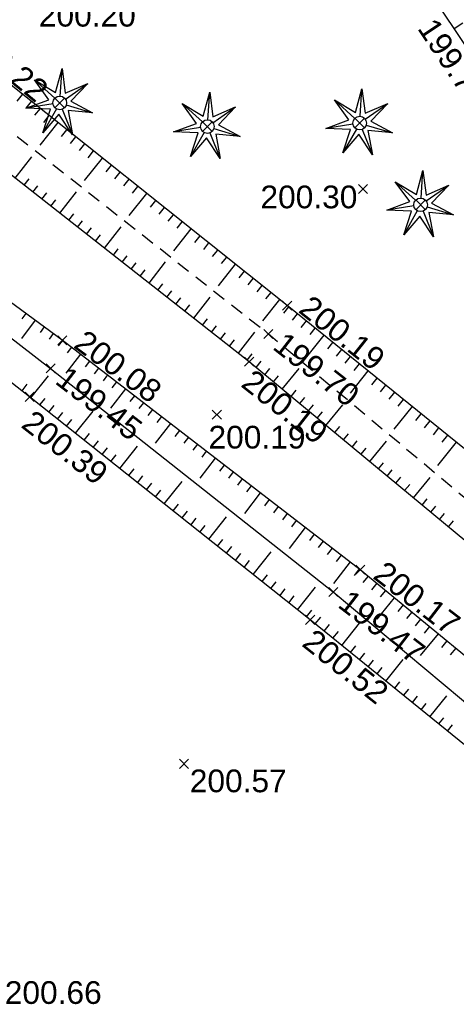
# Model space of a CAD drawing. Extents: x 1616800 to 1632437, y 2248456 to 2251974.
# Tile 87 of 256: x 1617473 to 1617493, y 2251832 to 2251875. Entities that reach past the tile are written whole.
import ezdxf
from ezdxf.enums import TextEntityAlignment as Align

# ---------------------------------------------------------------- set-up
doc = ezdxf.new("R2010")
doc.units = 0
doc.header["$LTSCALE"] = 2
doc.header["$PDMODE"] = 3
doc.header["$PDSIZE"] = 0.2
doc.linetypes.add('CONTINU', pattern=[0])
doc.linetypes.add('FOSSE', pattern=[0.5, 0.3, -0.2])
doc.layers.get('0').update_dxf_attribs({"linetype": 'CONTINUOUS'})
for name, color, linetype in [('X-PTS TOPO-TEXTE TOPOALT', 8, 'CONTINUOUS'), ('X-PTS TOPO-TOPOPOINT', 8, 'CONTINUOUS'), ('Y-FDP TOPO-TOP_AXE_FOSSE', 8, 'CONTINUOUS'), ('Y-FDP TOPO-TOP_BARBULE', 8, 'CONTINUOUS'), ('Y-FDP TOPO-TOP_TALUS', 8, 'CONTINUOUS'), ('Y-FDP TOPO-TOP_VEGETATION_symb', 8, 'CONTINUOUS')]:
    doc.layers.add(name, color=color, linetype=linetype)
doc.styles.get("Standard").update_dxf_attribs({"font": 'arial.ttf'})

# ---------------------------------------------------------------- blocks, each defined once
blk = doc.blocks.new('TCPOINT')
at = {"color": 0}
blk.add_point((0, 0), dxfattribs=at)
at = {"layer": 'X-PTS TOPO-TEXTE TOPOALT'}
blk.add_attdef('ALT', text='', height=0.75, dxfattribs=at).set_placement((0.25, -0.25), align=Align.TOP_LEFT)
blk = doc.blocks.new('TCPOINT_2')
at = {"color": 0}
blk.add_point((0, 0), dxfattribs=at)
at = {"layer": 'X-PTS TOPO-TEXTE TOPOALT'}
blk.add_attdef('ALT', (0.25, 0.25), '', height=0.75, dxfattribs=at)
blk = doc.blocks.new('TCPOINT_C')
at = {"color": 0}
blk.add_point((0, 0), dxfattribs=at)
at = {"layer": 'X-PTS TOPO-TEXTE TOPOALT'}
blk.add_attdef('ALT', text='', height=0.75, dxfattribs=at).set_placement((0.5, 0.09), align=Align.MIDDLE_LEFT)
blk = doc.blocks.new('resineux compose')
at = {"layer": 'Y-FDP TOPO-TOP_VEGETATION_symb'}
for points in [[(-1.966, 1.574), (-0.356, 0.744), (0.005, 2.519)], [(0.001, 0.5), (0.005, 2.519)], [(0.005, 2.519), (0.359, 0.742), (1.972, 1.566)], [(-2.456, -0.556), (-0.804, 0.185), (-1.966, 1.574)], [(-0.39, 0.313), (-1.966, 1.574)], [(0.392, 0.311), (1.972, 1.566)], [(1.972, 1.566), (0.804, 0.182), (2.454, -0.565)], [(-0.488, -0.11), (-2.456, -0.556)], [(-1.097, -2.267), (-0.646, -0.513), (-2.456, -0.556)], [(-0.218, -0.45), (-1.097, -2.267)], [(0.216, -0.451), (1.088, -2.271)], [(0.487, -0.112), (2.454, -0.565)], [(2.454, -0.565), (0.644, -0.515), (1.088, -2.271)], [(1.088, -2.271), (-0.002, -0.825), (-1.097, -2.267)]]:
    blk.add_lwpolyline(points, dxfattribs=at)
at = {"layer": 'Y-FDP TOPO-TOP_VEGETATION_symb', "ltscale": 2}
blk.add_circle((0, 0), 0.5, dxfattribs=at)

msp = doc.modelspace()

# ---------------------------------------------------------------- linework, layer by layer
at = {"layer": 'Y-FDP TOPO-TOP_AXE_FOSSE', "linetype": 'FOSSE', "elevation": 201.34, "flags": 128}
msp.add_lwpolyline([(1617514.3586, 2251835.33), (1617502.0266, 2251846.345), (1617484.3546, 2251861.07), (1617469.4536, 2251872.756), (1617456.8476, 2251883.259)], dxfattribs=at)
at = {"layer": 'Y-FDP TOPO-TOP_AXE_FOSSE', "elevation": 201.34, "flags": 128}
msp.add_lwpolyline([(1617461.6736, 2251869.68), (1617474.7596, 2251859.553), (1617487.2186, 2251849.714), (1617503.3716, 2251836.225), (1617507.6216, 2251832.9)], dxfattribs=at)
at = {"layer": 'Y-FDP TOPO-TOP_BARBULE'}
for p, q in [((1617492.545, 2251874.511), (1617492.9288, 2251874.7678)), ((1617473.5129, 2251871.6189), (1617473.272, 2251871.3166)), ((1617473.9039, 2251871.3073), (1617473.6636, 2251871.0058)), ((1617474.2949, 2251870.9957), (1617474.0553, 2251870.6949)), ((1617474.686, 2251870.6841), (1617474.4469, 2251870.384)), ((1617475.077, 2251870.3725), (1617474.2819, 2251869.3747)), ((1617475.468, 2251870.0609), (1617475.2301, 2251869.7623)), ((1617475.8591, 2251869.7492), (1617475.6217, 2251869.4514)), ((1617476.2501, 2251869.4376), (1617476.0133, 2251869.1405)), ((1617473.1972, 2251867.9328), (1617473.93, 2251868.868)), ((1617477.0321, 2251868.8144), (1617476.2468, 2251867.8289)), ((1617476.6411, 2251869.126), (1617476.4049, 2251868.8296)), ((1617477.4232, 2251868.5028), (1617477.1881, 2251868.2079)), ((1617473.5907, 2251867.6244), (1617473.8105, 2251867.9049)), ((1617477.8142, 2251868.1912), (1617477.5797, 2251867.897)), ((1617478.2052, 2251867.8796), (1617477.9713, 2251867.5861)), ((1617473.9843, 2251867.316), (1617474.2041, 2251867.5965)), ((1617478.5962, 2251867.568), (1617478.363, 2251867.2753)), ((1617474.3778, 2251867.0076), (1617474.5976, 2251867.288)), ((1617475.1649, 2251866.3908), (1617475.8973, 2251867.3253)), ((1617478.9873, 2251867.2564), (1617478.2116, 2251866.283)), ((1617474.7714, 2251866.6992), (1617474.9911, 2251866.9796)), ((1617479.3783, 2251866.9448), (1617479.1462, 2251866.6535)), ((1617479.7693, 2251866.6332), (1617479.5378, 2251866.3426)), ((1617475.5584, 2251866.0823), (1617475.7781, 2251866.3627)), ((1617480.1603, 2251866.3216), (1617479.9294, 2251866.0318)), ((1617475.952, 2251865.7739), (1617476.1717, 2251866.0542)), ((1617476.3455, 2251865.4655), (1617476.5652, 2251865.7458)), ((1617477.1326, 2251864.8487), (1617477.8646, 2251865.7827)), ((1617480.9424, 2251865.6984), (1617480.1764, 2251864.7372)), ((1617480.5514, 2251866.01), (1617480.321, 2251865.7209)), ((1617476.7391, 2251865.1571), (1617476.9587, 2251865.4373)), ((1617481.3334, 2251865.3868), (1617481.1042, 2251865.0991)), ((1617481.7245, 2251865.0752), (1617481.4958, 2251864.7883)), ((1617477.5262, 2251864.5403), (1617477.7457, 2251864.8204)), ((1617477.9197, 2251864.2318), (1617478.1393, 2251864.512)), ((1617482.1155, 2251864.7636), (1617481.8874, 2251864.4774)), ((1617482.5065, 2251864.452), (1617482.279, 2251864.1665)), ((1617478.3133, 2251863.9234), (1617478.5328, 2251864.2035)), ((1617479.1004, 2251863.3066), (1617479.8319, 2251864.2401)), ((1617482.8975, 2251864.1403), (1617482.1413, 2251863.1913)), ((1617478.7068, 2251863.615), (1617478.9263, 2251863.8951)), ((1617483.2886, 2251863.8287), (1617483.0623, 2251863.5448)), ((1617479.4939, 2251862.9982), (1617479.7134, 2251863.2782)), ((1617483.6796, 2251863.5171), (1617483.4539, 2251863.2339)), ((1617484.0706, 2251863.2055), (1617483.8455, 2251862.923)), ((1617479.8875, 2251862.6898), (1617480.1069, 2251862.9697)), ((1617480.281, 2251862.3813), (1617480.5004, 2251862.6613)), ((1617481.0681, 2251861.7645), (1617481.7992, 2251862.6974)), ((1617484.4616, 2251862.8939), (1617484.2371, 2251862.6121)), ((1617480.6746, 2251862.0729), (1617480.8939, 2251862.3528)), ((1617484.8527, 2251862.5823), (1617484.1061, 2251861.6455)), ((1617485.2434, 2251862.2704), (1617485.0184, 2251861.9915)), ((1617473.671, 2251861.9728), (1617473.4938, 2251861.7314)), ((1617485.6325, 2251861.9564), (1617485.4066, 2251861.6764)), ((1617474.0741, 2251861.677), (1617473.4773, 2251860.864)), ((1617474.4772, 2251861.3811), (1617474.2963, 2251861.1348)), ((1617481.4616, 2251861.4561), (1617481.681, 2251861.7359)), ((1617481.8552, 2251861.1477), (1617482.0745, 2251861.4275)), ((1617486.0217, 2251861.6424), (1617485.7945, 2251861.3609)), ((1617474.8802, 2251861.0852), (1617474.6976, 2251860.8364)), ((1617482.2487, 2251860.8393), (1617482.468, 2251861.119)), ((1617483.0358, 2251860.2224), (1617483.7665, 2251861.1548)), ((1617486.7999, 2251861.0145), (1617486.0349, 2251860.0663)), ((1617486.4108, 2251861.3285), (1617486.1825, 2251861.0455)), ((1617475.2832, 2251860.7892), (1617475.0932, 2251860.5423)), ((1617482.6423, 2251860.5308), (1617482.8615, 2251860.8106)), ((1617487.1891, 2251860.7005), (1617486.9584, 2251860.4146)), ((1617476.0758, 2251860.1795), (1617475.4381, 2251859.3504)), ((1617475.6795, 2251860.4844), (1617475.4891, 2251860.2368)), ((1617483.4294, 2251859.914), (1617483.6486, 2251860.1937)), ((1617487.5782, 2251860.3866), (1617487.3463, 2251860.0992)), ((1617487.9673, 2251860.0726), (1617487.7343, 2251859.7837)), ((1617476.4721, 2251859.8747), (1617476.2799, 2251859.6247)), ((1617483.8163, 2251859.5974), (1617484.0422, 2251859.8702)), ((1617488.3565, 2251859.7586), (1617488.1222, 2251859.4683)), ((1617473.897, 2251858.2553), (1617474.6695, 2251859.2284)), ((1617476.8685, 2251859.5698), (1617476.6753, 2251859.3187)), ((1617477.2648, 2251859.265), (1617477.0707, 2251859.0126)), ((1617484.2015, 2251859.2785), (1617484.4271, 2251859.5511)), ((1617484.5866, 2251858.9597), (1617484.812, 2251859.232)), ((1617484.9718, 2251858.6409), (1617485.7223, 2251859.5474)), ((1617488.7456, 2251859.4447), (1617487.9608, 2251858.4719)), ((1617473.5034, 2251858.5637), (1617473.7327, 2251858.857)), ((1617477.6611, 2251858.9602), (1617477.466, 2251858.7066)), ((1617489.1347, 2251859.1307), (1617488.8981, 2251858.8374)), ((1617489.5239, 2251858.8167), (1617489.286, 2251858.522)), ((1617478.0574, 2251858.6553), (1617477.4041, 2251857.8059)), ((1617478.4537, 2251858.3505), (1617478.2568, 2251858.0944)), ((1617485.3569, 2251858.322), (1617485.5818, 2251858.5937)), ((1617489.913, 2251858.5028), (1617489.674, 2251858.2065)), ((1617474.2886, 2251857.9444), (1617474.5205, 2251858.2366)), ((1617474.6802, 2251857.6335), (1617474.9123, 2251857.9259)), ((1617478.8501, 2251858.0456), (1617478.6522, 2251857.7884)), ((1617485.7421, 2251858.0032), (1617485.9667, 2251858.2745)), ((1617486.1272, 2251857.6843), (1617486.3516, 2251857.9554)), ((1617486.8975, 2251857.0466), (1617487.6439, 2251857.9483)), ((1617490.3021, 2251858.1888), (1617490.0619, 2251857.8911)), ((1617475.0718, 2251857.3226), (1617475.3041, 2251857.6153)), ((1617475.855, 2251856.7009), (1617476.6307, 2251857.678)), ((1617479.2464, 2251857.7408), (1617479.0476, 2251857.4823)), ((1617486.5124, 2251857.3655), (1617486.7365, 2251857.6363)), ((1617490.6913, 2251857.8748), (1617489.8866, 2251856.8775)), ((1617491.0804, 2251857.5609), (1617490.8378, 2251857.2602)), ((1617475.4634, 2251857.0118), (1617475.6959, 2251857.3047)), ((1617480.039, 2251857.1311), (1617479.3701, 2251856.2615)), ((1617479.6427, 2251857.436), (1617479.443, 2251857.1763)), ((1617491.4696, 2251857.2469), (1617491.2258, 2251856.9447)), ((1617476.2466, 2251856.39), (1617476.4795, 2251856.6834)), ((1617480.4354, 2251856.8263), (1617480.2338, 2251856.5642)), ((1617487.2826, 2251856.7278), (1617487.5063, 2251856.998)), ((1617487.6678, 2251856.4089), (1617487.8912, 2251856.6788)), ((1617491.8587, 2251856.9329), (1617491.6137, 2251856.6293)), ((1617492.2478, 2251856.619), (1617492.0017, 2251856.3139)), ((1617476.6383, 2251856.0792), (1617476.8713, 2251856.3728)), ((1617480.8317, 2251856.5214), (1617480.6292, 2251856.2581)), ((1617481.228, 2251856.2166), (1617481.0245, 2251855.9521)), ((1617488.0529, 2251856.0901), (1617488.2761, 2251856.3597)), ((1617488.8232, 2251855.4524), (1617489.5656, 2251856.3492)), ((1617492.637, 2251856.305), (1617491.8124, 2251855.2831)), ((1617477.0299, 2251855.7683), (1617477.2631, 2251856.0621)), ((1617477.4215, 2251855.4574), (1617477.6549, 2251855.7515)), ((1617477.8131, 2251855.1465), (1617478.5919, 2251856.1276)), ((1617481.6243, 2251855.9118), (1617481.4199, 2251855.646)), ((1617488.4381, 2251855.7713), (1617488.661, 2251856.0406)), ((1617482.0207, 2251855.6069), (1617481.3362, 2251854.717)), ((1617482.417, 2251855.3021), (1617482.2107, 2251855.0339)), ((1617489.2084, 2251855.1336), (1617489.4308, 2251855.4023)), ((1617478.2047, 2251854.8357), (1617478.4385, 2251855.1302)), ((1617482.8133, 2251854.9972), (1617482.6061, 2251854.7278)), ((1617489.5935, 2251854.8147), (1617489.8158, 2251855.0832)), ((1617478.5963, 2251854.5248), (1617478.8303, 2251854.8196)), ((1617478.9879, 2251854.2139), (1617479.2221, 2251854.5089)), ((1617479.7711, 2251853.5922), (1617480.5531, 2251854.5772)), ((1617483.2096, 2251854.6924), (1617483.0015, 2251854.4218)), ((1617489.9787, 2251854.4959), (1617490.2007, 2251854.764)), ((1617490.3638, 2251854.177), (1617490.5856, 2251854.4449)), ((1617490.749, 2251853.8582), (1617491.4873, 2251854.75)), ((1617479.3795, 2251853.903), (1617479.6139, 2251854.1983)), ((1617484.0023, 2251854.0827), (1617483.3022, 2251853.1726)), ((1617483.606, 2251854.3876), (1617483.3969, 2251854.1157)), ((1617480.1627, 2251853.2813), (1617480.3975, 2251853.577)), ((1617484.3986, 2251853.7779), (1617484.1877, 2251853.5036)), ((1617491.1341, 2251853.5393), (1617491.3554, 2251853.8066)), ((1617480.5543, 2251852.9704), (1617480.7893, 2251853.2664)), ((1617484.7949, 2251853.473), (1617484.583, 2251853.1976)), ((1617485.1913, 2251853.1682), (1617484.9784, 2251852.8915)), ((1617491.5193, 2251853.2205), (1617491.7403, 2251853.4875)), ((1617491.9044, 2251852.9016), (1617492.1252, 2251853.1683)), ((1617480.946, 2251852.6595), (1617481.1811, 2251852.9558)), ((1617481.7292, 2251852.0378), (1617482.5143, 2251853.0268)), ((1617485.5876, 2251852.8634), (1617485.3738, 2251852.5855)), ((1617492.2896, 2251852.5828), (1617492.5101, 2251852.8492)), ((1617481.3376, 2251852.3487), (1617481.5729, 2251852.6451)), ((1617485.9839, 2251852.5585), (1617485.2683, 2251851.6281)), ((1617482.1208, 2251851.7269), (1617482.3565, 2251852.0239)), ((1617486.3802, 2251852.2537), (1617486.1646, 2251851.9733)), ((1617486.7766, 2251851.9488), (1617486.56, 2251851.6673)), ((1617482.5124, 2251851.416), (1617482.7483, 2251851.7132)), ((1617482.904, 2251851.1052), (1617483.1401, 2251851.4026)), ((1617483.6872, 2251850.4834), (1617484.4755, 2251851.4764)), ((1617487.1729, 2251851.644), (1617486.9554, 2251851.3612)), ((1617483.2956, 2251850.7943), (1617483.5319, 2251851.092)), ((1617487.9655, 2251851.0343), (1617487.2343, 2251850.0836)), ((1617487.5692, 2251851.3392), (1617487.3508, 2251851.0552)), ((1617488.3619, 2251850.7295), (1617488.1404, 2251850.4416)), ((1617484.0788, 2251850.1726), (1617484.3155, 2251850.4707)), ((1617484.4704, 2251849.8617), (1617484.7073, 2251850.16)), ((1617488.7495, 2251850.4137), (1617488.5182, 2251850.1321)), ((1617489.1359, 2251850.0964), (1617488.904, 2251849.814)), ((1617484.862, 2251849.5508), (1617485.0991, 2251849.8494)), ((1617485.6453, 2251848.9291), (1617486.4367, 2251849.926)), ((1617489.5223, 2251849.7791), (1617489.2898, 2251849.4959)), ((1617485.2537, 2251849.2399), (1617485.4909, 2251849.5388)), ((1617489.9087, 2251849.4618), (1617489.1316, 2251848.5154)), ((1617486.0369, 2251848.6182), (1617486.2745, 2251848.9175)), ((1617490.2952, 2251849.1445), (1617490.0614, 2251848.8598)), ((1617490.6816, 2251848.8272), (1617490.4472, 2251848.5417)), ((1617486.4268, 2251848.3052), (1617486.6667, 2251848.6017)), ((1617491.068, 2251848.5099), (1617490.833, 2251848.2237)), ((1617486.8155, 2251847.9907), (1617487.0542, 2251848.2858)), ((1617487.2042, 2251847.6762), (1617487.4417, 2251847.9698)), ((1617487.5929, 2251847.3618), (1617488.3808, 2251848.3356)), ((1617491.4544, 2251848.1926), (1617491.2187, 2251847.9056)), ((1617491.8408, 2251847.8753), (1617491.0532, 2251846.9161)), ((1617492.2273, 2251847.558), (1617491.9903, 2251847.2695)), ((1617487.9817, 2251847.0473), (1617488.2168, 2251847.338)), ((1617492.6137, 2251847.2407), (1617492.3761, 2251846.9514)), ((1617488.3704, 2251846.7328), (1617488.6044, 2251847.022)), ((1617488.7591, 2251846.4183), (1617488.9919, 2251846.7061)), ((1617489.5365, 2251845.7894), (1617490.3048, 2251846.739)), ((1617489.1478, 2251846.1038), (1617489.3795, 2251846.3902)), ((1617489.9253, 2251845.4749), (1617490.1546, 2251845.7583)), ((1617490.314, 2251845.1604), (1617490.5421, 2251845.4424)), ((1617490.7027, 2251844.8459), (1617490.9297, 2251845.1265)), ((1617491.4801, 2251844.217), (1617492.2288, 2251845.1424)), ((1617491.0914, 2251844.5314), (1617491.3172, 2251844.8105)), ((1617491.8688, 2251843.9025), (1617492.0923, 2251844.1787)), ((1617492.2576, 2251843.588), (1617492.4798, 2251843.8627))]:
    msp.add_line(p, q, dxfattribs=at)
at = {"layer": 'Y-FDP TOPO-TOP_TALUS', "elevation": 201.34, "flags": 128}
msp.add_lwpolyline([(1617519.8966, 2251836.292), (1617517.6416, 2251836.035), (1617505.3006, 2251850.392), (1617493.8806, 2251872.515), (1617487.7996, 2251881.603), (1617467.1036, 2251912.14), (1617456.8516, 2251927.852), (1617448.8536, 2251939.315), (1617442.1856, 2251951.004)], dxfattribs=at)
at = {"layer": 'Y-FDP TOPO-TOP_TALUS', "linetype": 'CONTINU', "elevation": 201.34, "flags": 128}
for points in [[(1617515.1296, 2251836.49), (1617503.4186, 2251847.606), (1617485.1856, 2251862.317), (1617470.9666, 2251873.648), (1617457.2246, 2251884.904)], [(1617513.5046, 2251834.315), (1617501.2426, 2251845.171), (1617483.5136, 2251859.848), (1617468.4476, 2251871.655), (1617455.7496, 2251882.146)], [(1617508.7896, 2251833.114), (1617504.3506, 2251837.603), (1617488.4106, 2251850.692), (1617475.2756, 2251860.795), (1617462.4126, 2251870.237)], [(1617507.0226, 2251831.63), (1617502.9656, 2251834.925), (1617486.1996, 2251848.489), (1617473.8356, 2251858.304), (1617460.7596, 2251868.525)]]:
    msp.add_lwpolyline(points, dxfattribs=at)

# ---------------------------------------------------------------- block references
at = {"layer": 'X-PTS TOPO-TOPOPOINT'}
ref = msp.add_blockref('TCPOINT', (1617473.9946, 2251875.851, 200.2), dxfattribs=at)
ref.add_attrib('ALT', '200.20', dxfattribs={"layer": 'X-PTS TOPO-TEXTE TOPOALT', "height": 1, "rotation": 0}).set_placement((1617474.2446, 2251875.601, 200.2), align=Align.TOP_LEFT)
ref = msp.add_blockref('TCPOINT', (1617493.8806, 2251872.515, 199.73), dxfattribs=dict(at, rotation=303.7874351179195))
ref.add_attrib('ALT', '199.73', dxfattribs={"layer": 'X-PTS TOPO-TEXTE TOPOALT', "height": 1, "rotation": 303.78744}).set_placement((1617491.7309, 2251875.0797, 199.73), align=Align.TOP_LEFT)
ref = msp.add_blockref('TCPOINT', (1617470.9666, 2251873.648, 200.22), dxfattribs=dict(at, rotation=320.6792747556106))
ref.add_attrib('ALT', '200.22', dxfattribs={"layer": 'X-PTS TOPO-TEXTE TOPOALT', "height": 1, "rotation": 320.67927}).set_placement((1617471.4472, 2251874.6962, 200.22), align=Align.TOP_LEFT)
for p, rotation in [((1617475.1639, 2251871.2418, 201.93), 356.301772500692), ((1617488.3832, 2251870.3534, 202.33), 356.3017727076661), ((1617481.6709, 2251870.2004, 202.07), 356.3017725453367), ((1617491.0662, 2251866.7551, 203.3), 356.3017724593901)]:
    msp.add_blockref('TCPOINT', p, dxfattribs=dict(at, rotation=rotation))
ref = msp.add_blockref('TCPOINT', (1617488.5266, 2251867.454, 200.3), dxfattribs=at)
ref.add_attrib('ALT', '200.30', dxfattribs={"layer": 'X-PTS TOPO-TEXTE TOPOALT', "height": 1, "rotation": 0}).set_placement((1617484.0097, 2251867.602, 200.3), align=Align.TOP_LEFT)
ref = msp.add_blockref('TCPOINT', (1617485.1856, 2251862.317, 200.19), dxfattribs=dict(at, rotation=321.4489572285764))
ref.add_attrib('ALT', '200.19', dxfattribs={"layer": 'X-PTS TOPO-TEXTE TOPOALT', "height": 1, "rotation": 321.44896}).set_placement((1617486.2598, 2251862.8414, 200.19), align=Align.TOP_LEFT)
ref = msp.add_blockref('TCPOINT', (1617475.2756, 2251860.795, 200.08), dxfattribs=dict(at, rotation=323.7197154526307))
ref.add_attrib('ALT', '200.08', dxfattribs={"layer": 'X-PTS TOPO-TEXTE TOPOALT', "height": 1, "rotation": 323.71972}).set_placement((1617476.3157, 2251861.3128, 200.08), align=Align.TOP_LEFT)
ref = msp.add_blockref('TCPOINT_C', (1617484.3546, 2251861.07, 199.7), dxfattribs=dict(at, rotation=321.8949436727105))
ref.add_attrib('ALT', '199.70', dxfattribs={"layer": 'X-PTS TOPO-TEXTE TOPOALT', "height": 1, "rotation": 321.89494}).set_placement((1617484.8036, 2251860.8323, 199.7), align=Align.MIDDLE_LEFT)
ref = msp.add_blockref('TCPOINT_C', (1617474.7596, 2251859.553, 199.45), dxfattribs=dict(at, rotation=322.4337267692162))
ref.add_attrib('ALT', '199.45', dxfattribs={"layer": 'X-PTS TOPO-TEXTE TOPOALT', "height": 1, "rotation": 322.43373}).set_placement((1617475.2108, 2251859.3195, 199.45), align=Align.MIDDLE_LEFT)
ref = msp.add_blockref('TCPOINT_2', (1617483.5136, 2251859.848, 200.19), dxfattribs=dict(at, rotation=321.9147291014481))
ref.add_attrib('ALT', '200.19', (1617483.0988, 2251858.7917, 200.19), dxfattribs={"layer": 'X-PTS TOPO-TEXTE TOPOALT', "height": 1, "rotation": 321.91473})
ref = msp.add_blockref('TCPOINT_2', (1617473.8356, 2251858.304, 200.39), dxfattribs=dict(at, rotation=321.986645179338))
ref.add_attrib('ALT', '200.39', (1617473.4108, 2251856.9976, 200.39), dxfattribs={"layer": 'X-PTS TOPO-TEXTE TOPOALT', "height": 1, "rotation": 321.98665})
ref = msp.add_blockref('TCPOINT', (1617482.0866, 2251857.514, 200.19), dxfattribs=at)
ref.add_attrib('ALT', '200.19', dxfattribs={"layer": 'X-PTS TOPO-TEXTE TOPOALT', "height": 1, "rotation": 360}).set_placement((1617481.7207, 2251857.0277, 200.19), align=Align.TOP_LEFT)
ref = msp.add_blockref('TCPOINT', (1617488.4106, 2251850.692, 200.17), dxfattribs=dict(at, rotation=322.4337268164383))
ref.add_attrib('ALT', '200.17', dxfattribs={"layer": 'X-PTS TOPO-TEXTE TOPOALT', "height": 1, "rotation": 322.43373}).set_placement((1617489.5263, 2251851.1417, 200.17), align=Align.TOP_LEFT)
ref = msp.add_blockref('TCPOINT_C', (1617487.2186, 2251849.714, 199.47), dxfattribs=dict(at, rotation=322.4337267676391))
ref.add_attrib('ALT', '199.47', dxfattribs={"layer": 'X-PTS TOPO-TEXTE TOPOALT', "height": 1, "rotation": 322.43373}).set_placement((1617487.6698, 2251849.4805, 199.47), align=Align.MIDDLE_LEFT)
ref = msp.add_blockref('TCPOINT_2', (1617486.1996, 2251848.489, 200.52), dxfattribs=dict(at, rotation=321.5561551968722))
ref.add_attrib('ALT', '200.52', (1617485.7855, 2251847.3706, 200.52), dxfattribs={"layer": 'X-PTS TOPO-TEXTE TOPOALT', "height": 1, "rotation": 321.55616})
ref = msp.add_blockref('TCPOINT', (1617480.6456, 2251842.148, 200.57), dxfattribs=at)
ref.add_attrib('ALT', '200.57', dxfattribs={"layer": 'X-PTS TOPO-TEXTE TOPOALT', "height": 1, "rotation": 0}).set_placement((1617480.8956, 2251841.898, 200.57), align=Align.TOP_LEFT)
ref = msp.add_blockref('TCPOINT', (1617472.4916, 2251832.831, 200.66), dxfattribs=at)
ref.add_attrib('ALT', '200.66', dxfattribs={"layer": 'X-PTS TOPO-TEXTE TOPOALT', "height": 1, "rotation": 360}).set_placement((1617472.7416, 2251832.581, 200.66), align=Align.TOP_LEFT)
at = {"layer": 'Y-FDP TOPO-TOP_VEGETATION_symb'}
for p, xscale, yscale, rotation in [((1617475.1639, 2251871.2418, 201.34), 0.5999999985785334, 0.5999999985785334, 356.301772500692), ((1617481.6709, 2251870.2004, 201.34), 0.5999999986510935, 0.5999999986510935, 356.3017725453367), ((1617488.3832, 2251870.3534, 201.34), 0.5999999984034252, 0.5999999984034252, 356.3017727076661), ((1617491.0662, 2251866.7551, 201.34), 0.5999999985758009, 0.5999999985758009, 356.3017724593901)]:
    msp.add_blockref('resineux compose', p, dxfattribs=dict(at, xscale=xscale, yscale=yscale, rotation=rotation))

doc.saveas('drawing.dxf')
